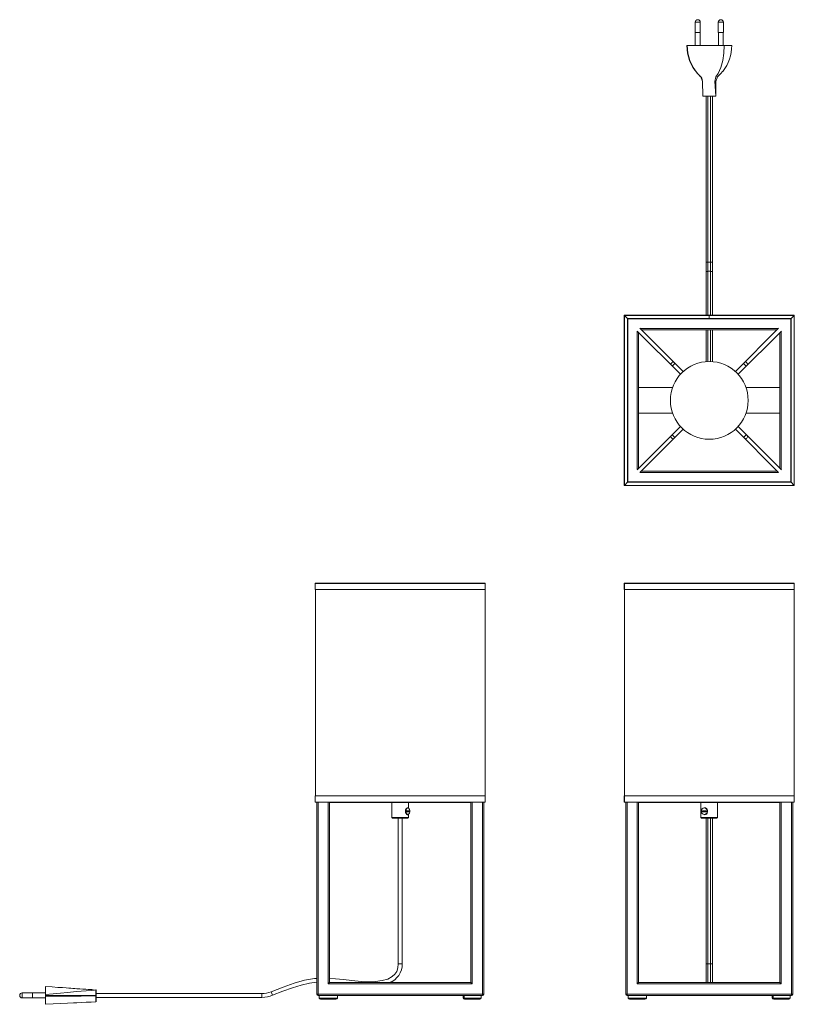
# Model space of a CAD drawing. Header units: millimetres. Extents: x -537 to 66, y -479 to 287.
import ezdxf

# ---------------------------------------------------------------- set-up
doc = ezdxf.new("R2010")
doc.units = ezdxf.units.MM

msp = doc.modelspace()

# ---------------------------------------------------------------- linework, layer by layer
at = {"color": 7, "linetype": 'Continuous', "lineweight": 15}
for p, q in [((-10.96, 284.68), (-10.96, 276.58)), ((-9.06, 286.58), (-8.94, 286.58)), ((-7.04, 276.58), (-7.04, 284.68)), ((7.04, 284.68), (7.04, 276.58)), ((8.94, 286.58), (9.06, 286.58)), ((10.96, 276.58), (10.96, 284.68)), ((-7.04, 276.58), (-10.96, 276.58)), ((-10.92, 276.58), (-10.92, 266.58)), ((-7.07, 266.58), (-7.07, 276.58)), ((7.04, 276.58), (10.96, 276.58)), ((7.07, 276.58), (7.07, 266.58)), ((10.92, 266.58), (10.92, 276.58)), ((-17.34, 266.58), (17.3, 266.58)), ((-17.21, 266.49), (-17.21, 266.49)), ((11.49, 266.47), (11.49, 266.58)), ((-5.12, 230.75), (-5.11, 228.85)), ((-5.11, 228.93), (-5.11, 227.18)), ((5.06, 227.08), (-5.01, 227.08)), ((-5, 227.18), (-5, 227.19)), ((-2.5, 227.08), (-2.5, 56.57)), ((-1, 56.57), (-1, 227.08)), ((1, 56.57), (1, 227.08)), ((2.5, 56.57), (2.5, 227.08)), ((4.99, 227.17), (4.99, 227.19)), ((5.16, 227.18), (5.16, 227.18)), ((2.5, 98.02), (-2.5, 98.02)), ((1, 90.82), (-1, 90.82)), ((-66.2, -75.73), (-66.2, 56.47)), ((66.2, 56.47), (-66.2, 56.47)), ((-66.1, 56.57), (-66.1, -75.83)), ((-66.1, 56.57), (66.1, 56.57)), ((-66.1, 56.47), (-63.72, 54.09)), ((63.65, 54.02), (-63.74, 54.02)), ((-63.74, -73.31), (-63.74, 54.02)), ((-63.72, 54.09), (-63.67, 54.05)), ((-63.68, 54.11), (63.68, 54.11)), ((-63.65, 54.02), (-63.65, -73.28)), ((-63.65, 54.02), (-63.42, 53.79)), ((-63.42, 53.79), (63.42, 53.79)), ((-63.42, -73.05), (-63.42, 53.79)), ((0, 53.79), (0, 56.57)), ((63.65, 54.02), (63.42, 53.79)), ((63.42, 53.79), (63.42, -73.05)), ((66.1, 56.47), (63.68, 54.05)), ((63.68, 54.11), (63.68, -73.31)), ((66.1, -75.73), (66.1, 56.57)), ((66.2, 56.47), (66.2, -75.83)), ((-20.32, 12.81), (-53.98, 46.47)), ((53.98, 46.47), (20.32, 12.81)), ((-56.1, 44.35), (-22.44, 10.69)), ((-55, 43.25), (-55, -62.51)), ((52.88, 45.37), (-52.88, 45.37)), ((-2.5, 45.37), (-2.5, 20.37)), ((2.5, 20.38), (2.5, 45.37)), ((22.44, 10.69), (56.1, 44.35)), ((55, -62.51), (55, 43.25)), ((-28.57, 0.37), (-55, 0.37)), ((55, 0.37), (28.57, 0.37)), ((-55, -19.63), (-28.57, -19.63)), ((28.57, -19.63), (55, -19.63)), ((-22.44, -29.95), (-56.1, -63.61)), ((56.1, -63.61), (22.44, -29.95)), ((-53.98, -65.73), (-20.32, -32.07)), ((20.32, -32.07), (53.98, -65.73)), ((-52.88, -64.63), (52.88, -64.63)), ((-66.2, -75.73), (66.1, -75.73)), ((-66.1, -75.73), (-63.68, -73.31)), ((66.2, -75.83), (-66.1, -75.83)), ((63.68, -73.31), (-63.74, -73.31)), ((-63.65, -73.28), (-63.42, -73.05)), ((63.42, -73.05), (-63.42, -73.05)), ((66.2, -75.83), (63.42, -73.05)), ((-174.34, -151.97), (-306.74, -151.97)), ((-306.74, -156.87), (-306.74, -151.97)), ((-306.64, -151.87), (-174.44, -151.87)), ((-306.64, -151.87), (-306.64, -156.87)), ((-174.44, -156.87), (-174.44, -151.87)), ((-174.34, -151.97), (-174.34, -156.87)), ((66.2, -151.97), (-66.2, -151.97)), ((-66.2, -156.87), (-66.2, -151.97)), ((-66.1, -151.87), (-66.1, -156.87)), ((-66.1, -151.87), (66.1, -151.87)), ((66.2, -151.97), (66.1, -151.87)), ((66.2, -156.87), (66.2, -151.97)), ((-174.34, -156.87), (-306.74, -156.87)), ((-306.54, -156.87), (-306.54, -317.2)), ((-174.54, -156.87), (-174.54, -317.2)), ((66.2, -156.87), (-66.2, -156.87)), ((-66, -156.87), (-66, -317.2)), ((66, -156.87), (66, -317.2)), ((-306.74, -317.2), (-306.74, -322.1)), ((-174.34, -317.2), (-306.74, -317.2)), ((-306.64, -322.2), (-306.64, -317.2)), ((-174.44, -317.2), (-174.44, -322.2)), ((-174.34, -322.1), (-174.34, -317.2)), ((-66.2, -317.2), (-66.2, -322.1)), ((66.2, -317.2), (-66.2, -317.2)), ((-66.1, -322.2), (-66.1, -317.2)), ((66.2, -317.2), (66.2, -322.1)), ((-174.34, -322.1), (-306.74, -322.1)), ((-306.64, -322.2), (-174.44, -322.2)), ((-305.54, -471.6), (-305.54, -322.2)), ((-304.54, -322.2), (-304.54, -472.6)), ((-295.54, -322.6), (-295.94, -322.2)), ((-185.54, -322.6), (-295.54, -322.6)), ((-295.54, -322.6), (-295.54, -462.6)), ((-246.99, -322.6), (-246.99, -334.1)), ((-233.63, -328.88), (-235.57, -328.88)), ((-235.57, -328.88), (-235.57, -329.66)), ((-234.68, -326.52), (-234.93, -326.52)), ((-234.09, -326.79), (-234.09, -322.6)), ((-233.8, -329.66), (-233.8, -328.88)), ((-233.63, -329.66), (-233.63, -328.88)), ((-185.54, -322.6), (-185.14, -322.2)), ((-185.54, -462.6), (-185.54, -322.6)), ((-176.54, -472.6), (-176.54, -322.2)), ((-175.54, -322.2), (-175.54, -471.6)), ((66.2, -322.1), (-66.2, -322.1)), ((-66.1, -322.2), (66.1, -322.2)), ((-65, -471.6), (-65, -322.2)), ((-64, -322.2), (-64, -472.6)), ((-55, -322.6), (-55.4, -322.2)), ((-55, -322.6), (-55, -462.6)), ((55, -322.6), (-55, -322.6)), ((-6.45, -322.6), (-6.45, -334.1)), ((-2.4, -328.88), (-5.37, -328.88)), ((-5.37, -328.88), (-5.37, -329.66)), ((-5.26, -328.88), (-5.26, -329.66)), ((-3.66, -326.52), (-3.83, -326.52)), ((-2.4, -329.66), (-2.4, -328.88)), ((6.45, -334.1), (6.45, -322.6)), ((55, -322.6), (55.4, -322.2)), ((55, -462.6), (55, -322.6)), ((64, -472.6), (64, -322.2)), ((65, -322.2), (65, -471.6)), ((66.2, -322.1), (66.1, -322.2)), ((-234.59, -334.6), (-246.49, -334.6)), ((-242.04, -334.6), (-242.04, -448)), ((-239.04, -334.6), (-239.04, -448)), ((-235.57, -329.66), (-233.63, -329.66)), ((-234.93, -332.02), (-234.68, -332.02)), ((-234.09, -334.1), (-234.09, -331.75)), ((5.95, -334.6), (-5.95, -334.6)), ((-5.37, -329.66), (-2.4, -329.66)), ((-3.83, -332.02), (-3.66, -332.02)), ((-2.5, -334.6), (-2.5, -462.6)), ((2.5, -462.6), (2.5, -334.6)), ((-242.04, -448), (-239.04, -448)), ((-2.5, -448), (2.5, -448)), ((-516.75, -479.39), (-516.75, -465.8)), ((-296.54, -463.6), (-295.54, -462.6)), ((-184.54, -463.6), (-296.54, -463.6)), ((-291.51, -462.6), (-295.69, -462.29)), ((-295.54, -462.6), (-185.54, -462.6)), ((-184.54, -463.6), (-185.54, -462.6)), ((-56, -463.6), (-55, -462.6)), ((56, -463.6), (-56, -463.6)), ((-55, -462.6), (55, -462.6)), ((56, -463.6), (55, -462.6)), ((-536.75, -472.66), (-536.75, -472.54)), ((-526.75, -470.64), (-534.85, -470.64)), ((-534.85, -474.56), (-526.75, -474.56)), ((-534.85, -474.56), (-526.75, -474.56)), ((-526.75, -470.64), (-526.75, -474.56)), ((-516.75, -470.67), (-526.75, -470.67)), ((-526.75, -474.52), (-516.75, -474.52)), ((-526.75, -474.52), (-516.75, -474.52)), ((-516.65, -472.59), (-516.75, -472.59)), ((-516.66, -471.94), (-516.66, -471.94)), ((-477.35, -468.29), (-477.36, -468.29)), ((-477.35, -468.31), (-477.36, -468.31)), ((-477.35, -472.97), (-477.35, -472.97)), ((-477.25, -468.39), (-477.25, -477.5)), ((-348.19, -471.1), (-477.25, -471.1)), ((-348.19, -474.1), (-477.25, -474.1)), ((-348.19, -471.1), (-348.19, -474.1)), ((-340.99, -469.72), (-339.88, -472.51)), ((-305.54, -471.6), (-175.54, -471.6)), ((-176.54, -472.6), (-304.54, -472.6)), ((-303.54, -474.6), (-303.54, -472.6)), ((-303.54, -474.6), (-289.46, -474.6)), ((-289.46, -474.6), (-289.46, -472.6)), ((-191.63, -474.6), (-191.63, -472.6)), ((-191.63, -474.6), (-177.54, -474.6)), ((-190.77, -474.6), (-190.77, -472.6)), ((-177.54, -474.6), (-177.54, -472.6)), ((-65, -471.6), (65, -471.6)), ((64, -472.6), (-64, -472.6)), ((-63, -474.6), (-63, -472.6)), ((-63, -474.6), (-48.92, -474.6)), ((-48.92, -474.6), (-48.92, -472.6)), ((48.92, -474.6), (48.92, -472.6)), ((48.92, -474.6), (63, -474.6)), ((49.77, -474.6), (49.77, -472.6)), ((63, -474.6), (63, -472.6)), ((-477.35, -477.6), (-477.36, -477.6)), ((-477.36, -477.6), (-477.35, -477.6)), ((-290.7, -475.6), (-302.54, -475.6)), ((-178.54, -475.6), (-190.39, -475.6)), ((-50.16, -475.6), (-62, -475.6)), ((62, -475.6), (50.16, -475.6))]:
    msp.add_line(p, q, dxfattribs=at)
at = {"color": 8, "linetype": 'Continuous', "lineweight": 15}
for p, q in [((-7.04, 284.68), (-10.96, 284.68)), ((10.96, 284.68), (7.04, 284.68)), ((-5.12, 230.75), (-5.1, 227.18)), ((-53.88, 46.37), (53.88, 46.37)), ((-56, -63.51), (-56, 44.25)), ((-1, 20.51), (-1, 45.37)), ((1, 20.56), (1, 45.37)), ((56, 44.25), (56, -63.51)), ((-28.81, 17.06), (-26.69, 19.18)), ((26.69, 19.18), (28.81, 17.06)), ((-26.69, -38.44), (-28.81, -36.31)), ((28.81, -36.31), (26.69, -38.44)), ((53.88, -65.63), (-53.88, -65.63)), ((-296.54, -463.6), (-296.54, -322.2)), ((-184.54, -322.2), (-184.54, -463.6)), ((-56, -463.6), (-56, -322.2)), ((56, -322.2), (56, -463.6)), ((-246.99, -334.1), (-234.09, -334.1)), ((-6.45, -334.1), (6.45, -334.1)), ((-1, -334.6), (-1, -462.6)), ((1, -334.6), (1, -462.6)), ((-534.85, -470.64), (-534.85, -474.56)), ((-5.07, -472.6), (-5, -472.6)), ((-5, -472.6), (-5, -472.6))]:
    msp.add_line(p, q, dxfattribs=at)
at = {"color": 7, "linetype": 'Continuous', "lineweight": 15, "flags": 128}
for points in [[(-17.21, 266.49), (-17.21, 266.49), (-17.35, 266.48), (-17.41, 266.48), (-17.43, 266.48), (-17.44, 266.48)], [(-17.44, 266.48), (-16.94, 260.51), (-15.35, 254.79), (-12.75, 249.47), (-9.19, 244.69), (-6.52, 242.01), (-6.49, 241.96)], [(-12.24, 266.47), (-12.63, 266.48), (-13.3, 266.48), (-14.5, 266.48), (-15.17, 266.48), (-16.91, 266.48), (-17.21, 266.49), (-17.21, 266.49)], [(-17.21, 266.49), (-16.63, 260.51), (-15.05, 254.79), (-12.55, 249.47), (-9.16, 244.69), (-6.63, 242.01), (-5.29, 238.62), (-5.2, 234.81), (-5.1, 231), (-5, 227.19)], [(11.49, 266.47), (11.29, 266.47), (10.49, 266.47), (7.29, 266.47), (-5.51, 266.47), (-11.48, 266.47)], [(11.49, 266.47), (11.46, 260.5), (10.65, 254.78), (9.08, 249.47), (6.82, 244.69), (5.07, 242.01), (4.29, 238.61), (4.52, 234.8), (4.76, 230.99), (4.99, 227.19)], [(17.21, 266.48), (16.06, 266.48), (14.16, 266.48), (13.2, 266.48), (12.25, 266.48)], [(17.44, 266.48), (17.44, 266.48), (17.44, 266.48)], [(10.37, 246.4), (9.1, 244.69), (6.45, 242.01), (5.11, 238.61), (5.12, 234.8), (5.14, 230.99), (5.16, 227.18)], [(-7.72, 243.16), (-7.72, 243.16), (-7.72, 243.16), (-7.71, 243.15), (-7.66, 243.1), (-7.32, 242.77), (-6.41, 241.87), (-5.89, 241.13), (-5.46, 240.14)], [(-5.46, 240.14), (-5.2, 238.56), (-5.19, 237.05), (-5.17, 235.66), (-5.14, 233.82), (-5.11, 232.26), (-5.1, 231.72), (-5.1, 231.56), (-5.1, 231.5), (-5.09, 231.46), (-5.09, 231.44), (-5.09, 231.43)], [(-5, 227.19), (-5, 227.19), (-3.16, 227.18), (-1.05, 227.17), (0, 227.17), (3.82, 227.17), (4.99, 227.17)], [(-63.65, 54.02), (-63.67, 54.04), (-63.67, 54.05)], [(-234.93, -326.52), (-235.07, -326.53), (-235.6, -326.81), (-236.04, -327.42), (-236.34, -328.28), (-236.44, -329.27)], [(-236.44, -329.27), (-236.34, -330.26), (-236.04, -331.12), (-235.6, -331.73), (-235.07, -332.01), (-234.93, -332.02)], [(-236.19, -329.27), (-236.08, -328.28), (-235.79, -327.42), (-235.35, -326.81), (-234.82, -326.53), (-234.68, -326.52)], [(-234.68, -332.02), (-234.82, -332.01), (-235.35, -331.73), (-235.79, -331.12), (-236.08, -330.26), (-236.19, -329.27)], [(-236.05, -329.27), (-235.95, -330.23), (-235.67, -331.05), (-235.24, -331.64), (-234.73, -331.91), (-234.2, -331.82), (-233.72, -331.38), (-233.37, -330.66), (-233.17, -329.76), (-233.17, -328.78), (-233.37, -327.87), (-233.72, -327.15), (-234.2, -326.72), (-234.73, -326.63), (-235.24, -326.9), (-235.67, -327.48), (-235.95, -328.31), (-236.05, -329.27)], [(-6.1, -329.27), (-5.95, -330.23), (-5.52, -331.05), (-4.87, -331.64), (-4.09, -331.91), (-3.28, -331.82), (-2.55, -331.38), (-2, -330.66), (-1.7, -329.76), (-1.7, -328.78), (-2, -327.87), (-2.55, -327.15), (-3.28, -326.72), (-4.09, -326.63), (-4.87, -326.9), (-5.52, -327.48), (-5.95, -328.31), (-6.1, -329.27)], [(-3.83, -326.52), (-3.2, -326.62), (-2.44, -327.07), (-1.87, -327.82), (-1.57, -328.76), (-1.57, -329.77), (-1.87, -330.72), (-2.44, -331.46), (-3.2, -331.91), (-3.83, -332.02)], [(-3.66, -332.02), (-3.03, -331.91), (-2.28, -331.46), (-1.71, -330.72), (-1.4, -329.77), (-1.4, -328.76), (-1.71, -327.82), (-2.28, -327.07), (-3.03, -326.62), (-3.66, -326.52)], [(-242.04, -448), (-242.36, -451.23), (-243.26, -453.92), (-244.71, -456.14), (-246.7, -457.96), (-250.22, -459.83), (-254.61, -461.08), (-259.67, -461.73), (-265.16, -461.89), (-270.85, -461.67), (-278.12, -461.05), (-284.81, -460.31), (-290.94, -459.63), (-295.54, -459.32)], [(-305.54, -459.34), (-307.35, -459.42), (-315.1, -460.79), (-323.09, -463.06), (-331.65, -466.08), (-340.99, -469.72)], [(-478.61, -468.41), (-479.11, -468.38), (-479.57, -468.29), (-479.99, -468.17), (-480.56, -468.1), (-481.05, -468.07), (-481.46, -468.05), (-481.64, -468.04), (-481.79, -468.03), (-481.86, -468.02), (-481.93, -468.02), (-482.3, -468), (-482.66, -467.97), (-483.47, -467.93), (-485.35, -467.81), (-487.48, -467.69), (-489.89, -467.54), (-492.15, -467.38), (-493.83, -467.24), (-495.41, -467.11), (-496.88, -466.99), (-498.37, -466.88), (-500.49, -466.73), (-503.33, -466.53), (-506.96, -466.3), (-511.43, -466.02), (-516.75, -465.7)], [(-516.75, -466.12), (-516.75, -466.11), (-516.74, -466.1), (-516.73, -466.08), (-516.72, -466.07), (-516.7, -466.07), (-516.69, -466.06), (-516.67, -466.06), (-516.65, -466.06)], [(-516.65, -466.06), (-516.65, -466.52), (-516.65, -467.31), (-516.65, -468.73), (-516.65, -469.53), (-516.66, -471.59), (-516.66, -471.94), (-516.66, -471.94)], [(-305.54, -462.29), (-311.22, -463.04), (-317.67, -464.55), (-324.49, -466.69), (-331.86, -469.37), (-339.88, -472.51)], [(-516.75, -472.01), (-516.74, -471.98), (-516.74, -471.98), (-516.72, -471.96), (-516.69, -471.95), (-516.66, -471.94)], [(-516.65, -473.24), (-516.67, -473.24), (-516.69, -473.23), (-516.71, -473.23), (-516.72, -473.22), (-516.73, -473.21), (-516.74, -473.2), (-516.75, -473.19), (-516.75, -473.17)], [(-516.66, -471.94), (-510.68, -471.43), (-504.96, -470.92), (-499.64, -470.42), (-494.86, -469.91), (-492.19, -469.59), (-488.79, -469.27), (-484.98, -468.95), (-481.17, -468.63), (-477.36, -468.31)], [(-516.65, -472.59), (-516.65, -472.59), (-516.65, -472.62), (-516.65, -472.74), (-516.65, -473.06), (-516.65, -473.24), (-516.65, -473.24)], [(-516.65, -472.59), (-510.68, -472.59), (-504.96, -472.6), (-499.64, -472.6), (-494.86, -472.6), (-492.18, -472.6), (-488.78, -472.6), (-484.97, -472.6), (-481.16, -472.6), (-477.35, -472.6)], [(-516.65, -473.24), (-510.68, -473.2), (-504.96, -473.16), (-499.64, -473.13), (-494.86, -473.09), (-492.18, -473.06), (-488.78, -473.04), (-484.97, -473.02), (-481.16, -472.99), (-477.35, -472.97)], [(-516.65, -473.24), (-516.65, -473.39), (-516.65, -474), (-516.65, -475.85), (-516.65, -476.89), (-516.65, -478.02), (-516.65, -479.14)], [(-477.35, -472.6), (-477.35, -470.99), (-477.35, -469.38), (-477.35, -468.31)], [(-516.65, -479.14), (-516.67, -479.14), (-516.69, -479.13), (-516.71, -479.13), (-516.72, -479.12), (-516.73, -479.11), (-516.74, -479.1), (-516.75, -479.09), (-516.75, -479.08)], [(-516.65, -479.49), (-510.67, -479.23), (-504.96, -478.96), (-499.64, -478.7), (-494.86, -478.43), (-492.18, -478.27), (-488.78, -478.1), (-484.97, -477.93), (-481.17, -477.77), (-477.36, -477.6)], [(-516.65, -479.5), (-510.67, -479.23), (-504.96, -478.97), (-499.64, -478.7), (-494.86, -478.44), (-492.18, -478.27), (-488.78, -478.1), (-484.97, -477.94), (-481.16, -477.77), (-477.36, -477.6)]]:
    msp.add_lwpolyline(points, dxfattribs=at)
at = {"color": 8, "linetype": 'Continuous', "lineweight": 15, "flags": 128}
for points in [[(17.44, 266.48), (17.4, 266.48), (17.24, 266.48), (17.21, 266.48)], [(-1, 90.82), (-1.57, 90.78), (-2.06, 90.66), (-2.39, 90.48), (-2.5, 90.27), (-2.5, 90.27)], [(2.5, 90.27), (2.39, 90.48), (2.06, 90.66), (1.57, 90.78), (1, 90.82)], [(-29.82, 18.07), (-29.93, 18.34), (-29.86, 18.74), (-29.63, 19.19), (-29.26, 19.63), (-28.82, 20), (-28.36, 20.24), (-27.97, 20.3), (-27.7, 20.19)], [(27.7, 20.19), (27.97, 20.3), (28.36, 20.24), (28.82, 20), (29.26, 19.63), (29.63, 19.19), (29.86, 18.74), (29.93, 18.34), (29.82, 18.07)], [(-27.7, -39.45), (-27.97, -39.56), (-28.36, -39.49), (-28.82, -39.26), (-29.26, -38.89), (-29.63, -38.45), (-29.86, -37.99), (-29.93, -37.6), (-29.82, -37.33), (-29.82, -37.33)], [(29.82, -37.33), (29.93, -37.6), (29.86, -37.99), (29.63, -38.45), (29.26, -38.89), (28.82, -39.26), (28.36, -39.49), (27.97, -39.56), (27.7, -39.45), (27.7, -39.45)]]:
    msp.add_lwpolyline(points, dxfattribs=at)
at = {"color": 7, "linetype": 'Continuous', "lineweight": 15}
msp.add_circle((0, -9.63), 30.27, dxfattribs=at)
for centre, radius, start, end in [((-9.06, 284.68), 1.9, 90, 180), ((-8.94, 284.68), 1.9, 0, 90), ((8.94, 284.68), 1.9, 90, 180), ((9.06, 284.68), 1.9, 0, 90), ((-17.34, 266.48), 0.1, 90, 179.51189), ((-17.12, 266.49), 0.0903, 98.73724, 183.91008), ((-12.15, 266.49), 0.0923, 99.26332, 189.56815), ((-11.92, 359.44), 92.97, 269.80071, 270.26931), ((-5.07, 266.5), 6.41, 179.29899, 180.24621), ((-13.93, 265.99), 31.38, 321.14081, 1.08027), ((10.92, 377.85), 111.37, 270.29359, 270.68412), ((12.16, 266.49), 0.0904, 353.53241, 81.21263), ((17.12, 266.49), 0.0905, 353.69317, 81.48966), ((17.34, 266.48), 0.1, 0.81134, 90.00364), ((-5.11, 227.24), 0.0556, 261.95371, 270.79555), ((-5.01, 227.18), 0.1, 179.9442, 270.00665), ((-5.1, 224.64), 2.55, 87.76573, 90.08098), ((-5, 227.18), 0.1, 180.219, 269.99156), ((-4.9, 227.18), 0.0986, 180.54826, 269.42752), ((4.9, 227.18), 0.0977, 270.84271, 357.87088), ((5.05, 226.23), 0.954, 83.09637, 93.17332), ((5.06, 227.18), 0.1, 269.98627, 0.2468), ((-66.1, 56.47), 0.1, 90, 180), ((-63.64, 54.02), 0.103, 140.94682, 180.31153), ((-63.67, 54.05), 0.0602, 101.64559, 143.28774), ((-63.52, 54.11), 0.159, 179.63812, 203.5445), ((63.55, 54.1), 0.126, 320.08741, 3.28037), ((66.1, 56.47), 0.1, 360, 90), ((-66.1, -75.73), 0.1, 180, 270), ((-63.73, -73.17), 0.135, 268.13008, 308.50214), ((-306.64, -151.97), 0.1, 90, 180), ((-174.44, -151.97), 0.1, 360, 90), ((-66.1, -151.97), 0.1, 90, 180), ((-306.64, -322.1), 0.1, 180, 270), ((-232.8, -329.12), 3.66, 148.81877, 182.28469), ((-232.8, -329.42), 3.66, 177.71531, 211.18123), ((-174.44, -322.1), 0.1, 270, 0), ((-66.1, -322.1), 0.1, 180, 270), ((-246.49, -334.1), 0.5, 180, 270), ((-234.59, -334.1), 0.5, 270, 0), ((-5.95, -334.1), 0.5, 180, 270), ((5.95, -334.1), 0.5, 270, 0), ((-253.88, -448.55), 14.85, 288.95522, 2.12401), ((-516.65, -465.8), 0.1, 86.56678, 179.99973), ((-531.62, -465.9), 14.98, 359.39728, 0.75293), ((-534.85, -472.54), 1.9, 90, 180), ((-534.85, -472.66), 1.9, 180, 270), ((-534.85, -472.66), 1.9, 180, 270), ((-469.57, -472), 47.09, 179.92876, 180.72147), ((11.31, -475.82), 488.67, 179.66561, 180.20867), ((-477.35, -468.39), 0.1, 0.00441, 87.1448), ((-477.35, -468.41), 0.0999, 0.05579, 88.73904), ((-591.1, -472.62), 113.75, 359.82276, 0.01065), ((-477.33, -473.62), 1.02, 85.81096, 91.38928), ((-477.32, -464.89), 8.08, 269.7862, 270.49613), ((-348.19, -451.6), 19.5, 270, 291.67069), ((-348.19, -451.6), 22.5, 270, 291.67069), ((-304.54, -471.6), 1, 180, 270), ((-302.54, -474.6), 1, 180, 270), ((-290.59, -474.46), 1.14, 264.72343, 353.10623), ((-190.49, -474.46), 1.14, 186.89377, 275.27657), ((-189.69, -474.51), 1.09, 184.60346, 273.8515), ((-178.54, -474.6), 1, 270, 0), ((-176.54, -471.6), 1, 270, 0), ((-64, -471.6), 1, 180, 270), ((-62, -474.6), 1, 180, 270), ((-50.05, -474.46), 1.14, 264.72343, 353.10623), ((50.05, -474.46), 1.14, 186.89377, 275.27657), ((50.86, -474.51), 1.09, 184.60346, 273.8515), ((62, -474.6), 1, 270, 0), ((64, -471.6), 1, 270, 0), ((-516.65, -479.39), 0.1, 179.99999, 272.50222), ((-516.65, -479.4), 0.1, 179.99996, 272.49941), ((-510.13, -479.21), 6.53, 179.35921, 182.44344), ((-517.51, -479.49), 0.863, 359.79681, 0.06564), ((-477.35, -477.5), 0.1, 272.497, 359.99604), ((-477.35, -477.5), 0.1, 272.50464, 0.00392), ((-477.71, -477.6), 0.364, 359.63434, 359.91019)]:
    msp.add_arc(centre, radius, start, end, dxfattribs=at)
at = {"color": 8, "linetype": 'Continuous', "lineweight": 15}
msp.add_arc((-477.25, -468.4), 0.143, 131.01039, 138.41539, dxfattribs=at)

doc.saveas('drawing.dxf')
